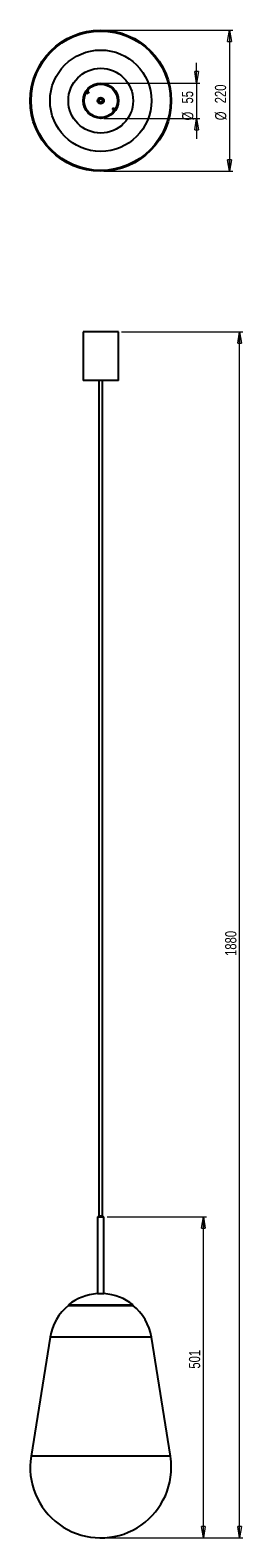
# Model space of a CAD drawing. Header units: millimetres. Extents: x 676 to 742, y 292 to 762.
import ezdxf

# ---------------------------------------------------------------- set-up
doc = ezdxf.new("R2010")
doc.units = ezdxf.units.MM
doc.header["$PDSIZE"] = -1
doc.styles.add('SLDTEXTSTYLE0', font='TXT', dxfattribs={"width": 0.75})
doc.dimstyles.new('SLDDIMSTYLE0', dxfattribs={"dimtxt": 3.5, "dimasz": 3.556, "dimexe": 0, "dimexo": 0.0625, "dimgap": 0.875, "dimtad": 1, "dimdec": 0, "dimlfac": 5, "dimrnd": 1e-09, "dimzin": 12, "dimdsep": 46, "dimtxsty": 'SLDTEXTSTYLE0', "dimblk1": 'CLOSED', "dimblk2": 'CLOSED', "dimsah": 1, "dimcen": 0.09, "dimadec": 0, "dimazin": 3, "dimtfac": 1, "dimtdec": 0, "dimtofl": 0, "dimtmove": 0, "dimatfit": 3, "dimldrblk": 'CLOSED', "dimfxl": 0, "dimfrac": 2, "dimtolj": 1, "dimtzin": 12, "dimarcsym": 0})
doc.dimstyles.new('SLDDIMSTYLE1', dxfattribs={"dimtxt": 3.5, "dimasz": 3.556, "dimexe": 0, "dimexo": 0.0625, "dimgap": 0.875, "dimtad": 1, "dimdec": 0, "dimlfac": 5, "dimrnd": 1e-09, "dimzin": 12, "dimdsep": 46, "dimtxsty": 'SLDTEXTSTYLE0', "dimblk1": 'CLOSED', "dimblk2": 'CLOSED', "dimsah": 1, "dimcen": 0.09, "dimadec": 0, "dimazin": 3, "dimtfac": 1, "dimtdec": 0, "dimtmove": 0, "dimatfit": 0, "dimldrblk": 'CLOSED', "dimfxl": 0, "dimfrac": 2, "dimtolj": 1, "dimtzin": 12, "dimarcsym": 0})

# ---------------------------------------------------------------- blocks, each defined once
blk = doc.blocks.new('_Closed')
at = {"color": 0, "linetype": 'ByBlock', "lineweight": -2}
for p, q in [((-1, 0.166667), (0, 0)), ((-1, 0.166667), (-1, -0.166667)), ((0, 0), (-1, -0.166667)), ((0, 0), (-1, 0))]:
    blk.add_line(p, q, dxfattribs=at)
blk = doc.blocks.new('_D')
at = {"color": 7, "linetype": 'Continuous', "lineweight": 0}
for p, q in [((704.17, 668), (741.96, 668)), ((740.96, 291.98), (740.96, 668)), ((698.67, 291.98), (741.96, 291.98))]:
    blk.add_line(p, q, dxfattribs=at)
at = {"color": 7, "linetype": 'Continuous', "lineweight": 18, "xscale": 3.556, "yscale": 3.556}
for p, rotation in [((740.96, 668), 90.0000000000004), ((740.96, 291.98), 270.0000000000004)]:
    blk.add_blockref('_Closed', p, dxfattribs=dict(at, rotation=rotation))
at = {"color": 7, "linetype": 'Continuous', "lineweight": 18, "insert": (736.45, 473.4), "char_height": 3.5, "attachment_point": 1, "rotation": 90, "style": 'SLDTEXTSTYLE0'}
blk.add_mtext('1880', dxfattribs=at)
blk = doc.blocks.new('_D_1')
at = {"color": 7, "linetype": 'Continuous', "lineweight": 0}
for p, q in [((699.64, 392.11), (730.67, 392.11)), ((729.67, 291.98), (729.67, 392.11)), ((698.67, 291.98), (730.67, 291.98))]:
    blk.add_line(p, q, dxfattribs=at)
at = {"color": 7, "linetype": 'Continuous', "lineweight": 18, "xscale": 3.556, "yscale": 3.556}
for p, rotation in [((729.67, 392.11), 90.0000000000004), ((729.67, 291.98), 270.0000000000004)]:
    blk.add_blockref('_Closed', p, dxfattribs=dict(at, rotation=rotation))
at = {"color": 7, "linetype": 'Continuous', "lineweight": 18, "insert": (725.16, 344.73), "char_height": 3.5, "attachment_point": 1, "rotation": 90, "style": 'SLDTEXTSTYLE0'}
blk.add_mtext('501', dxfattribs=at)
blk = doc.blocks.new('_D_2')
at = {"color": 7, "linetype": 'Continuous', "lineweight": 0}
for p, q in [((727.54, 745.54), (727.54, 751.89)), ((698.67, 745.54), (728.54, 745.54)), ((727.54, 745.54), (727.54, 734.54)), ((698.67, 734.54), (728.54, 734.54)), ((727.54, 734.54), (727.54, 728.19))]:
    blk.add_line(p, q, dxfattribs=at)
at = {"color": 7, "linetype": 'Continuous', "lineweight": 18, "xscale": 3.556, "yscale": 3.556}
for p, rotation in [((727.54, 745.54, -161.76), 270.0000000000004), ((727.54, 734.54, -161.76), 90.0000000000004)]:
    blk.add_blockref('_Closed', p, dxfattribs=dict(at, rotation=rotation))
at = {"color": 7, "linetype": 'Continuous', "lineweight": 18, "char_height": 3.5, "attachment_point": 1, "rotation": 90, "style": 'SLDTEXTSTYLE0'}
for s, insert in [('55', (722.98, 739.16)), ('%%c', (723.03, 733.88))]:
    blk.add_mtext(s, dxfattribs=dict(at, insert=insert))
blk = doc.blocks.new('_D_3')
at = {"color": 7, "linetype": 'Continuous', "lineweight": 0}
for p, q in [((698.67, 762.04), (738.82, 762.04)), ((737.82, 762.04), (737.82, 718.04)), ((698.67, 718.04), (738.82, 718.04))]:
    blk.add_line(p, q, dxfattribs=at)
at = {"color": 7, "linetype": 'Continuous', "lineweight": 18, "xscale": 3.556, "yscale": 3.556}
for p, rotation in [((737.82, 762.04, -161.76), 90.0000000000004), ((737.82, 718.04, -161.76), 270.0000000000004)]:
    blk.add_blockref('_Closed', p, dxfattribs=dict(at, rotation=rotation))
at = {"color": 7, "linetype": 'Continuous', "lineweight": 18, "char_height": 3.5, "attachment_point": 1, "rotation": 90, "style": 'SLDTEXTSTYLE0'}
for s, insert in [('220', (733.25, 739.23)), ('%%c', (733.31, 733.95))]:
    blk.add_mtext(s, dxfattribs=dict(at, insert=insert))

msp = doc.modelspace()

# ---------------------------------------------------------------- linework, layer by layer
at = {"color": 7, "linetype": 'Continuous', "lineweight": 25}
for p, q in [((693.98, 742.8), (693.49, 743.13)), ((693.98, 742.8), (693.66, 742.3)), ((693.16, 742.62), (693.66, 742.3)), ((697.03, 740.46), (696.83, 740.58)), ((701.36, 737.27), (701.69, 737.77)), ((701.36, 737.27), (701.85, 736.95)), ((702.18, 737.45), (701.69, 737.77)), ((692.17, 668), (692.17, 652.8)), ((703.17, 668), (692.17, 668)), ((703.17, 652.8), (703.17, 668)), ((703.17, 652.8), (692.17, 652.8)), ((697.12, 652.8), (697.12, 392.31)), ((698.22, 392.31), (698.22, 652.8)), ((696.7, 392.11), (696.7, 368.11)), ((696.7, 392.11), (696.97, 392.11)), ((696.97, 392.31), (696.77, 392.11)), ((698.37, 392.31), (696.97, 392.31)), ((696.97, 392.11), (698.64, 392.11)), ((698.57, 392.11), (698.37, 392.31)), ((698.64, 368.11), (698.64, 392.11)), ((696.67, 368.11), (698.67, 368.11)), ((687.57, 364.6), (687.67, 364.47)), ((687.57, 364.6), (707.77, 364.6)), ((687.67, 364.47), (707.67, 364.47)), ((707.67, 364.47), (707.77, 364.6)), ((681.87, 354.51), (675.95, 317.45)), ((719.4, 317.45), (713.47, 354.51))]:
    msp.add_line(p, q, dxfattribs=at)
at = {"color": 8, "linetype": 'Continuous', "lineweight": 25}
for p, q in [((697.17, 740.36), (697.03, 740.46)), ((713.47, 354.51), (681.87, 354.51)), ((719.4, 317.45), (675.95, 317.45))]:
    msp.add_line(p, q, dxfattribs=at)
at = {"color": 7, "linetype": 'Continuous', "lineweight": 25}
for radius in [22, 21.72, 15.8, 10.1, 5.5, 5.2, 1, 0.771, 0.55]:
    msp.add_circle((697.67, 740.04), radius, dxfattribs=at)
for centre, radius, start, end in [((697.67, 740.04), 0.6, 146.8424, 236.8424), ((697.67, 740.04), 0.6, 236.8424, 146.8424), ((697.67, 351.98), 16.16, 93.5478, 128.6822), ((697.67, 351.98), 16.16, 51.3178, 86.4522), ((697.67, 351.98), 16, 128.6822, 170.9153), ((697.67, 351.98), 16, 9.0847, 51.3178), ((697.67, 313.98), 22, 170.9153, 0), ((697.67, 313.98), 22, 0, 9.0847)]:
    msp.add_arc(centre, radius, start, end, dxfattribs=at)
at = {"color": 7, "linetype": 'Continuous', "lineweight": 0}
msp.add_point((697.67, 291.98), dxfattribs=at)

# ---------------------------------------------------------------- dimensions: what is measured, and where the dimension line sits
at = {"color": 7, "linetype": 'Continuous', "lineweight": 18}
for base, p1, p2, dimstyle, picture, middle in [((737.82, 718.04), (697.67, 762.04), (697.67, 718.04), 'SLDDIMSTYLE0', '_D_3', (737.82, 740.47)), ((727.54, 734.54), (697.67, 745.54), (697.67, 734.54), 'SLDDIMSTYLE1', '_D_2', (727.54, 739.1))]:
    dim = msp.add_linear_dim(base=base, p1=p1, p2=p2, angle=90, text='%%c<>', dimstyle=dimstyle, dxfattribs=at)
    dim.commit()
    dim.dimension.update_dxf_attribs({"geometry": picture, "text_midpoint": middle, "dimtype": 160})
for base, p2, picture, middle in [((740.96, 668), (703.17, 668), '_D', (740.96, 478.57)), ((729.67, 392.11), (698.64, 392.11), '_D_1', (729.67, 348.61))]:
    dim = msp.add_linear_dim(base=base, p1=(697.67, 291.98), p2=p2, angle=90, dimstyle='SLDDIMSTYLE0', dxfattribs=at)
    dim.commit()
    dim.dimension.update_dxf_attribs({"geometry": picture, "text_midpoint": middle, "dimtype": 160})

doc.saveas('drawing.dxf')
